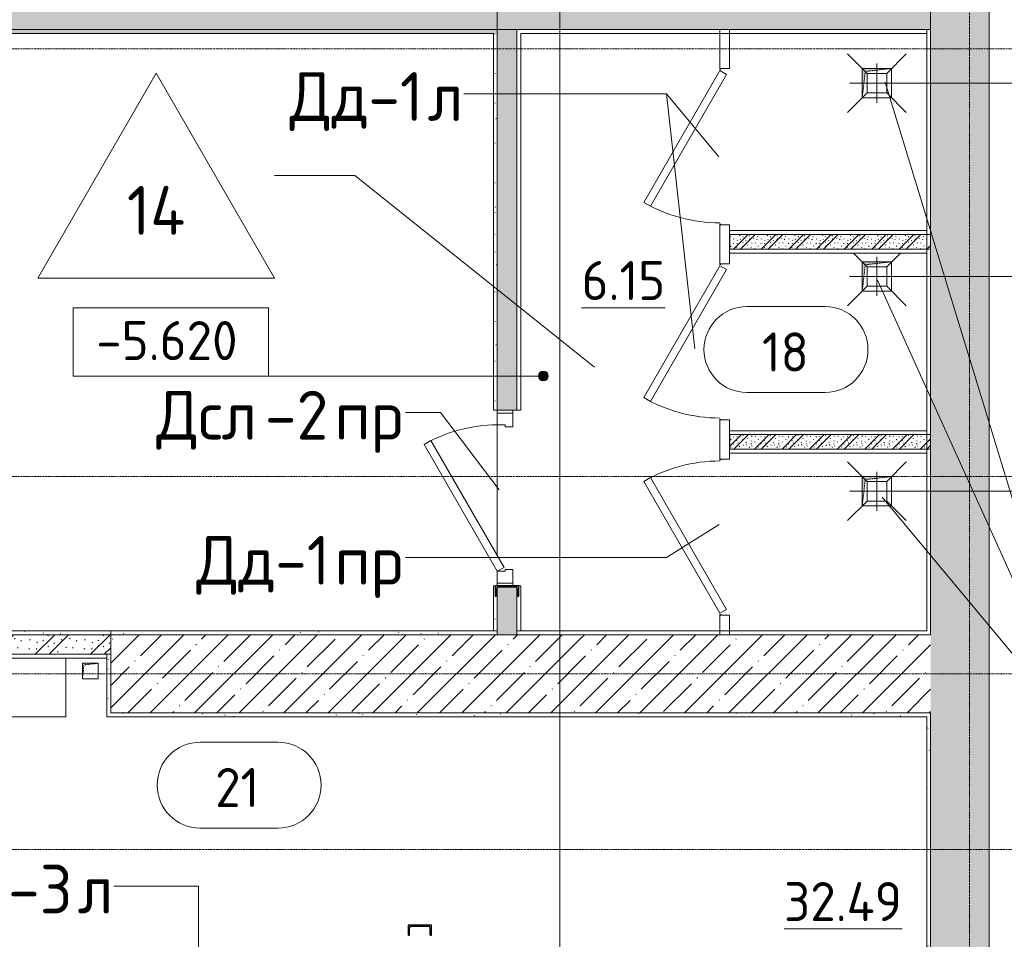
# Model space of a CAD drawing. Header units: millimetres. Extents: x 93132 to 156147, y -10965 to 65044.
# Tile 15 of 58: x 126803 to 131848, y 16140 to 20850. Entities that reach past the tile are written whole.
import ezdxf

# ---------------------------------------------------------------- set-up
doc = ezdxf.new("R2010")
doc.units = ezdxf.units.MM
doc.linetypes.add('3_ Штрих_ 1 х 1 мм', pattern=[2, 1, -1])
doc.linetypes.add('4_ Штрихпунктир_ 10 х 2 мм', pattern=[14, 10, -2, 0, -2])
for name, color, linetype, lineweight in [('A-ANNO-DIMS', 7, 'Continuous', 5), ('A-ANNO-DIMS-100', 7, 'Continuous', 5), ('A-AREA-IDEN', 7, 'Continuous', 5), ('A-DETL-GENF', 7, 'Continuous', 13), ('A-DOOR', 7, 'Continuous', 13), ('A-DOOR-FRAM', 7, 'Continuous', 13), ('A-DOOR-IDEN', 7, 'Continuous', 5), ('A-FLOR', 7, 'Continuous', 13), ('A-FLOR-IDEN', 7, 'Continuous', 5), ('A-WALL', 7, 'Continuous', 13), ('A-WALL-PATT', 7, 'Continuous', 13), ('G-ANNO-DIMS', 7, 'Continuous', 5), ('G-ANNO-TEXT', 7, 'Continuous', 5), ('I-WALL', 7, 'Continuous', 13), ('M-EQPM', 7, 'Continuous', 13), ('P-SANR-FIXT', 7, 'Continuous', 13), ('S-COLS', 7, 'Continuous', 25), ('S-GRID', 7, 'Continuous', 5)]:
    doc.layers.add(name, color=color, linetype=linetype, lineweight=lineweight)
doc.styles.add('GOST Common_2', font='GOST_Common.ttf', dxfattribs={"height": 200})
doc.styles.add('GOST Common_3', font='GOST_Common.ttf', dxfattribs={"height": 250})
doc.dimstyles.new('2_мм', dxfattribs={"dimscale": 304.8, "dimtxt": 201.142999, "dimasz": 0.492126, "dimexe": 0.328084, "dimexo": 0.492126, "dimgap": 0, "dimtad": 1, "dimdec": 0, "dimdsep": 46, "dimtxsty": 'GOST Common_2', "dimblk1": 'OBLIQUE', "dimblk2": 'OBLIQUE', "dimsah": 1, "dimcen": 0.09, "dimdle": 0.328084, "dimadec": 5, "dimazin": 2, "dimtfac": 1, "dimtdec": 4, "dimtix": 1, "dimtmove": 0, "dimatfit": 3, "dimfxl": 1, "dimtvp": 1, "dimtolj": 1, "dimtzin": 0, "dimarcsym": 2})
doc.dimstyles.new('2_мм_1', dxfattribs={"dimscale": 304.8, "dimtxt": 201.142999, "dimasz": 0.492126, "dimexe": 0.328084, "dimexo": 0.492126, "dimgap": 0, "dimtad": 1, "dimdec": 0, "dimdsep": 46, "dimtxsty": 'GOST Common_2', "dimblk1": 'OBLIQUE', "dimblk2": 'OBLIQUE', "dimsah": 1, "dimcen": 0.09, "dimdle": 0.328084, "dimadec": 5, "dimazin": 2, "dimtfac": 1, "dimtdec": 4, "dimtix": 1, "dimtmove": 1, "dimatfit": 3, "dimfxl": 1, "dimtvp": 1, "dimtolj": 1, "dimtzin": 0, "dimarcsym": 2})
pattern_1 = [(0, (0, 0), (203.2, 50.8), [3.353, -149.047, 3.353, -149.047, -812.8]), (0, (0, 0), (203.2, 50.8), [-304.8, 3.353, -301.447, 3.353, -149.047, -355.6]), (0, (0, 0), (203.2, 50.8), [-762, 3.353, -98.247, 3.353, -250.647]), (120, (76.2, 25.4), (-145.59409, 150.576362), [3.353, -149.047, 3.353, -149.047, -812.8]), (120, (76.2, 25.4), (-145.59409, 150.576362), [-304.8, 3.353, -301.447, 3.353, -149.047, -355.6]), (120, (76.2, 25.4), (-145.59409, 150.576362), [-762, 3.353, -98.247, 3.353, -250.647]), (240, (101.6, 127), (-57.60591, -201.376362), [3.353, -149.047, 3.353, -149.047, -812.8]), (240, (101.6, 127), (-57.60591, -201.376362), [-304.8, 3.353, -301.447, 3.353, -149.047, -355.6]), (240, (101.6, 127), (-57.60591, -201.376362), [-762, 3.353, -98.247, 3.353, -250.647])]
pattern_2 = [(45, (0, 0), (-114.04925, 114.04925), []), (45, (114.05, 0), (-114.04925, 114.04925), [201.612, -40.322, 3.353, -36.97])]
pattern_3 = [(135, (150.28, 188.64), (-282.8427, 3e-14), [5, -395]), (135, (174.9, 237.36), (-282.8427, 3e-14), [5, -395]), (135, (211.96, 236.53), (-282.8427, 3e-14), [5, -395]), (135, (114.96, 223.96), (-282.8427, 3e-14), [5, -395]), (135, (77.54, 223.96), (-282.8427, 3e-14), [5, -395]), (135, (57.44, 184.52), (-282.8427, 3e-14), [5, -395]), (135, (66.21, 142.9), (-282.8427, 3e-14), [5, -395]), (135, (107.33, 161), (-282.8427, 3e-14), [5, -395]), (135, (99.08, 130.94), (-282.8427, 3e-14), [5, -395]), (135, (22.6, 136.46), (-282.8427, 3e-14), [5, -395]), (135, (21.16, 168.08), (-282.8427, 3e-14), [5, -395]), (135, (46.13, 96.12), (-282.8427, 3e-14), [5, -395]), (135, (3.54, 74.6), (-282.8427, 3e-14), [5, -395]), (135, (40.3, 47.56), (-282.8427, 3e-14), [5, -395]), (135, (39.77, 18.47), (-282.8427, 3e-14), [5, -395]), (135, (76.94, 37.28), (-282.8427, 3e-14), [5, -395]), (135, (114.18, 62.4), (-282.8427, 3e-14), [5, -395]), (135, (139.87, 90.2), (-282.8427, 3e-14), [5, -395]), (135, (141.44, 15.82), (-282.8427, 3e-14), [5, -395]), (135, (188.69, 26.73), (-282.8427, 3e-14), [5, -395]), (135, (176.14, 51.36), (-282.8427, 3e-14), [5, -395]), (135, (177.03, 0), (-282.8427, 3e-14), [5, -395]), (135, (276.61, 8.22), (-282.8427, 3e-14), [5, -395]), (135, (271.19, 31.72), (-282.8427, 3e-14), [5, -395]), (135, (268.29, 119.65), (-282.8427, 3e-14), [5, -395]), (135, (237.92, 101.95), (-282.8427, 3e-14), [5, -395]), (135, (237.92, 158.27), (-282.8427, 3e-14), [5, -395]), (135, (260.4, 204.35), (-282.8427, 3e-14), [5, -395]), (135, (275.54, 235.4), (-282.8427, 3e-14), [5, -395]), (135, (117.62, 268.96), (-282.8427, 3e-14), [5, -395]), (135, (203.62, 273.83), (-282.8427, 3e-14), [5, -395]), (135, (47.24, 279.3), (-282.8427, 3e-14), [5, -395]), (135, (23.2, 266.16), (-282.8427, 3e-14), [5, -395]), (135, (42.78, 232.52), (-282.8427, 3e-14), [5, -395]), (135, (177.76, 90.57), (-282.8427, 3e-14), [5, -395]), (135, (181.12, 121.8), (-282.8427, 3e-14), [5, -395]), (135, (206.73, 172.06), (-282.8427, 3e-14), [5, -395]), (135, (143.14, 136.62), (-282.8427, 3e-14), [5, -395]), (135, (211.51, 131.86), (-282.8427, 3e-14), [5, -395]), (135, (81.47, 95.1), (-282.8427, 3e-14), [5, -395]), (135, (235.13, 60.46), (-282.8427, 3e-14), [5, -395]), (135, (242.24, 4.89), (-282.8427, 3e-14), [5, -395]), (45, (0, 106.07), (-282.8427, 0), []), (45, (106.07, 0), (-282.8427, 0), []), (45, (176.78, 0), (-282.8427, 0), []), (45, (0, 176.78), (-282.8427, 0), [])]
pattern_4 = [(135, (75.14, 94.32), (-141.421356, 1e-14), [3.353, -196.647]), (135, (87.45, 118.68), (-141.421356, 1e-14), [3.353, -196.647]), (135, (105.98, 118.27), (-141.421356, 1e-14), [3.353, -196.647]), (135, (57.48, 111.98), (-141.421356, 1e-14), [3.353, -196.647]), (135, (38.77, 111.98), (-141.421356, 1e-14), [3.353, -196.647]), (135, (28.72, 92.26), (-141.421356, 1e-14), [3.353, -196.647]), (135, (33.11, 71.45), (-141.421356, 1e-14), [3.353, -196.647]), (135, (53.67, 80.5), (-141.421356, 1e-14), [3.353, -196.647]), (135, (49.54, 65.47), (-141.421356, 1e-14), [3.353, -196.647]), (135, (11.3, 68.23), (-141.421356, 1e-14), [3.353, -196.647]), (135, (10.58, 84.04), (-141.421356, 1e-14), [3.353, -196.647]), (135, (23.07, 48.06), (-141.421356, 1e-14), [3.353, -196.647]), (135, (1.77, 37.3), (-141.421356, 1e-14), [3.353, -196.647]), (135, (20.15, 23.78), (-141.421356, 1e-14), [3.353, -196.647]), (135, (19.88, 9.23), (-141.421356, 1e-14), [3.353, -196.647]), (135, (38.47, 18.64), (-141.421356, 1e-14), [3.353, -196.647]), (135, (57.09, 31.2), (-141.421356, 1e-14), [3.353, -196.647]), (135, (69.94, 45.09), (-141.421356, 1e-14), [3.353, -196.647]), (135, (70.72, 7.91), (-141.421356, 1e-14), [3.353, -196.647]), (135, (94.34, 13.36), (-141.421356, 1e-14), [3.353, -196.647]), (135, (88.07, 25.68), (-141.421356, 1e-14), [3.353, -196.647]), (135, (88.51, 0), (-141.421356, 1e-14), [3.353, -196.647]), (135, (138.31, 4.11), (-141.421356, 1e-14), [3.353, -196.647]), (135, (135.6, 15.86), (-141.421356, 1e-14), [3.353, -196.647]), (135, (134.14, 59.83), (-141.421356, 1e-14), [3.353, -196.647]), (135, (118.96, 50.98), (-141.421356, 1e-14), [3.353, -196.647]), (135, (118.96, 79.14), (-141.421356, 1e-14), [3.353, -196.647]), (135, (130.2, 102.18), (-141.421356, 1e-14), [3.353, -196.647]), (135, (137.77, 117.7), (-141.421356, 1e-14), [3.353, -196.647]), (135, (58.81, 134.48), (-141.421356, 1e-14), [3.353, -196.647]), (135, (101.81, 136.91), (-141.421356, 1e-14), [3.353, -196.647]), (135, (23.62, 139.65), (-141.421356, 1e-14), [3.353, -196.647]), (135, (11.6, 133.08), (-141.421356, 1e-14), [3.353, -196.647]), (135, (21.39, 116.26), (-141.421356, 1e-14), [3.353, -196.647]), (135, (88.88, 45.28), (-141.421356, 1e-14), [3.353, -196.647]), (135, (90.56, 60.9), (-141.421356, 1e-14), [3.353, -196.647]), (135, (103.36, 86.03), (-141.421356, 1e-14), [3.353, -196.647]), (135, (71.57, 68.31), (-141.421356, 1e-14), [3.353, -196.647]), (135, (105.76, 65.93), (-141.421356, 1e-14), [3.353, -196.647]), (135, (40.73, 47.55), (-141.421356, 1e-14), [3.353, -196.647]), (135, (117.56, 30.23), (-141.421356, 1e-14), [3.353, -196.647]), (135, (121.12, 2.44), (-141.421356, 1e-14), [3.353, -196.647]), (45, (0, 53.03), (-141.421356, 0), []), (45, (53.03, 0), (-141.421356, 0), []), (45, (88.39, 0), (-141.421356, 0), []), (45, (0, 88.39), (-141.421356, 0), [])]

# ---------------------------------------------------------------- blocks, each defined once
blk = doc.blocks.new('Наметкина 10_РД_АР_П_Отделка_R21_rvt-1--01_Подвал_МП_часть Г')
at = {"layer": 'A-WALL-PATT', "lineweight": 5}
h = blk.add_hatch(dxfattribs=at)
h.set_pattern_fill('FP_6', color=256, style=0, pattern_type=2)
h.set_pattern_definition(pattern_1)
h.paths.add_polyline_path([(129230, 20780), (129250, 20780), (129250, 20800), (123020, 20800), (123020, 20780), (127963.1, 20780)])
h = blk.add_hatch(dxfattribs=at)
h.set_pattern_fill('FP_6', color=256, style=0, pattern_type=2)
h.set_pattern_definition(pattern_1)
h.paths.add_polyline_path([(129230, 17720), (129250, 17720), (129250, 17943), (129247.8, 17937.7), (129247.8, 17902.5), (129246.5, 17899.3), (129243.3, 17898), (129240, 17898), (129240, 17950), (129230, 17950), (129230, 17847.1)])
h.paths.add_polyline_path([(129250, 18850), (129250, 20780), (129230, 20780), (129230, 18850)])
h = blk.add_hatch(dxfattribs=at)
h.set_pattern_fill('FP_6', color=256, style=0, pattern_type=2)
h.set_pattern_definition(pattern_1)
h.paths.add_polyline_path([(127270, 17700), (127270, 17720), (123040, 17720), (123040, 17700), (124817.3, 17700)])
h = blk.add_hatch(dxfattribs=at)
h.set_pattern_fill('FP_6', color=256, style=0, pattern_type=2)
h.set_pattern_definition(pattern_1)
h.paths.add_polyline_path([(129250, 17700), (129250, 17720), (127270, 17720), (127270, 17700), (127963.1, 17700)])
h = blk.add_hatch(dxfattribs=at)
h.set_pattern_fill('FP_6', color=256, style=0, pattern_type=2)
h.set_pattern_definition(pattern_1)
h.paths.add_polyline_path([(127250, 17580), (127250, 17600), (122900, 17600), (122900, 17580), (127040, 17580)])
h = blk.add_hatch(dxfattribs=at)
h.set_pattern_fill('FP_6', color=256, style=0, pattern_type=2)
h.set_pattern_definition(pattern_1)
h.paths.add_polyline_path([(127270, 17300), (127270, 17600), (127250, 17600), (127250, 17300)])
h = blk.add_hatch(dxfattribs=at)
h.set_pattern_fill('FP_6', color=256, style=0, pattern_type=2)
h.set_pattern_definition(pattern_1)
h.paths.add_polyline_path([(131450, 17280), (131450, 17300), (127250, 17300), (127250, 17280), (131108.9, 17280)])
h = blk.add_hatch(dxfattribs=at)
h.set_pattern_fill('FP_6', color=256, style=0, pattern_type=2)
h.set_pattern_definition(pattern_1)
h.paths.add_polyline_path([(131470, 16100), (131470, 17300), (131450, 17300), (131450, 16100)])
at = {"layer": 'A-WALL'}
for p, q in [((129250, 20800), (123020, 20800)), ((129250, 20780), (129250, 20800)), ((131450, 20800), (129350, 20800)), ((129350, 20800), (129350, 20780)), ((131470, 20800), (131450, 20800)), ((131450, 20800), (131450, 17720)), ((131450, 20780), (131450, 20800)), ((131470, 17700), (131470, 20800)), ((123040, 20780), (129230, 20780)), ((129230, 20780), (129230, 18850)), ((129250, 18850), (129250, 20780)), ((129350, 20780), (129350, 18850)), ((129370, 20780), (131450, 20780)), ((129370, 18850), (129370, 20780)), ((131450, 19770), (130440, 19770)), ((130440, 19770), (130440, 19750)), ((130440, 19750), (131450, 19750)), ((131450, 19750), (131450, 19770)), ((131450, 19675), (130440, 19675)), ((130440, 19675), (130440, 19655)), ((131450, 19655), (131450, 19675)), ((130440, 19655), (131450, 19655)), ((129230, 18850), (129250, 18850)), ((129350, 18850), (129370, 18850)), ((131450, 18745), (130440, 18745)), ((130440, 18745), (130440, 18725)), ((130440, 18725), (131450, 18725)), ((131450, 18725), (131450, 18745)), ((131450, 18650), (130440, 18650)), ((130440, 18650), (130440, 18630)), ((130440, 18630), (131450, 18630)), ((131450, 18630), (131450, 18650)), ((129240, 17950), (129230, 17950)), ((129230, 17950), (129230, 17720)), ((129250, 17720), (129250, 17943)), ((129350, 17943), (129350, 17720)), ((129370, 17950), (129360, 17950)), ((129370, 17720), (129370, 17950)), ((127270, 17720), (123040, 17720)), ((129250, 17720), (127270, 17720)), ((127270, 17720), (127270, 17700)), ((127270, 17700), (127270, 17720)), ((129230, 17720), (129250, 17720)), ((129250, 17700), (129250, 17720)), ((129350, 17720), (129370, 17720)), ((131450, 17720), (129350, 17720)), ((129350, 17720), (129350, 17700)), ((123040, 17700), (127270, 17700)), ((127270, 17700), (129250, 17700)), ((129350, 17700), (131450, 17700)), ((131450, 17700), (131470, 17700)), ((127250, 17600), (122920, 17600)), ((127040, 17580), (127250, 17580)), ((127270, 17600), (127250, 17600)), ((127250, 17600), (127250, 17300)), ((127250, 17580), (127250, 17600)), ((127270, 17300), (127270, 17600)), ((127250, 17300), (127250, 17280)), ((127250, 17280), (131450, 17280)), ((131450, 17300), (127270, 17300)), ((131470, 17300), (131450, 17300)), ((131450, 17280), (131450, 16100)), ((131470, 16100), (131470, 17300))]:
    blk.add_line(p, q, dxfattribs=at)
blk = doc.blocks.new('АР_Дверь однопольная - 900х2100h_750__служебные-6013658--01_Подвал_МП_часть Г')
at = {"layer": 'A-DOOR'}
for p, q in [((274.5, 425), (-375, 50)), ((294.5, 390.4), (274.5, 425)), ((-355, 15.4), (294.5, 390.4)), ((-375, 50), (-355, 15.4))]:
    blk.add_line(p, q, dxfattribs=at)
at = {"layer": 'A-DOOR', "lineweight": 5}
blk.add_arc((-375, 50), 750, 360, 30, dxfattribs=at)
at = {"layer": 'A-DOOR-FRAM'}
for p, q in [((-435, 50), (-450, 50)), ((-375, 50), (-435, 50)), ((-435, 50), (-435, -30)), ((-375, 10), (-375, 50)), ((-365, 10), (-375, 10)), ((-365, -30), (-365, 10)), ((375, 10), (365, 10)), ((365, 10), (365, -30)), ((435, 50), (375, 50)), ((375, 50), (375, 10)), ((435, -30), (435, 50)), ((435, 50), (450, 50)), ((-435, -30), (-450, -30)), ((-435, -30), (-365, -30)), ((365, -30), (435, -30)), ((435, -30), (450, -30))]:
    blk.add_line(p, q, dxfattribs=at)
blk = doc.blocks.new('АР_Дверь однопольная - 800х2100h_650__душевые-6019282--01_Подвал_МП_часть Г')
at = {"layer": 'A-DOOR'}
for p, q in [((-285.5, 415), (-305.5, 380.4)), ((390, 25), (-285.5, 415)), ((-305.5, 380.4), (370, -9.6)), ((370, -9.6), (390, 25))]:
    blk.add_line(p, q, dxfattribs=at)
at = {"layer": 'A-DOOR', "lineweight": 5}
blk.add_arc((390, 25), 780, 150, 180, dxfattribs=at)
at = {"layer": 'A-DOOR-FRAM'}
for p, q in [((-395, 25), (-400, 25)), ((-395, 20), (-400, 20)), ((395, 25), (400, 25)), ((395, 20), (400, 20))]:
    blk.add_line(p, q, dxfattribs=at)
blk = doc.blocks.new('АР_Дверь однопольная - 800х2100h_650__душевые-6019181--01_Подвал_МП_часть Г')
at = {"layer": 'A-DOOR'}
for p, q in [((285.5, 415), (-390, 25)), ((305.5, 380.4), (285.5, 415)), ((-370, -9.6), (305.5, 380.4)), ((-390, 25), (-370, -9.6))]:
    blk.add_line(p, q, dxfattribs=at)
at = {"layer": 'A-DOOR', "lineweight": 5}
blk.add_arc((-390, 25), 780, 360, 30, dxfattribs=at)
at = {"layer": 'A-DOOR-FRAM'}
for p, q in [((-395, 25), (-400, 25)), ((-395, 20), (-400, 20)), ((395, 25), (400, 25)), ((395, 20), (400, 20))]:
    blk.add_line(p, q, dxfattribs=at)
blk = doc.blocks.new('АР_Канал вертикальный прямоугольный - ПК-3237398--01_Подвал_МП_часть Г')
at = {"layer": 'A-DETL-GENF', "linetype": '3_ Штрих_ 1 х 1 мм'}
for p, q in [((350, 150), (-350, 150)), ((-350, 150), (-350, -150)), ((350, -150), (350, 150)), ((-350, -150), (350, -150))]:
    blk.add_line(p, q, dxfattribs=at)
at = {"layer": 'M-EQPM'}
for p, q in [((-350, -150), (-350, 150)), ((-350, 150), (350, 150)), ((350, 150), (350, -150)), ((350, -150), (-350, -150))]:
    blk.add_line(p, q, dxfattribs=at)
blk = doc.blocks.new('АР_Канал вертикальный прямоугольный - ВК-5405369--01_Подвал_МП_часть Г')
at = {"layer": 'A-DETL-GENF'}
blk.add_hatch(color=256, dxfattribs=at).paths.add_polyline_path([(-75, -75), (-60, 60), (75, 75), (-75, 75)])
at = {"layer": 'A-DETL-GENF', "linetype": '3_ Штрих_ 1 х 1 мм'}
for p, q in [((75, 75), (-75, 75)), ((-75, 75), (-75, -75)), ((75, 75), (-75, 75)), ((-75, 75), (-75, -75)), ((-75, -75), (-60, 60)), ((-75, -75), (-60, 60)), ((-60, 60), (75, 75)), ((-60, 60), (75, 75)), ((75, -75), (75, 75)), ((-75, -75), (75, -75))]:
    blk.add_line(p, q, dxfattribs=at)
at = {"layer": 'M-EQPM'}
for p, q in [((-75, -75), (-75, 75)), ((-75, 75), (75, 75)), ((75, 75), (75, -75)), ((75, -75), (-75, -75))]:
    blk.add_line(p, q, dxfattribs=at)
blk = doc.blocks.new('АР_Канал вертикальный прямоугольный - АПТ-5386077--01_Подвал_МП_часть Г')
at = {"layer": 'A-DETL-GENF'}
blk.add_hatch(color=256, dxfattribs=at).paths.add_polyline_path([(-40, -40), (-32, 32), (40, 40), (-40, 40)])
at = {"layer": 'A-DETL-GENF', "linetype": '3_ Штрих_ 1 х 1 мм'}
for p, q in [((40, 40), (-40, 40)), ((-40, 40), (-40, -40)), ((40, 40), (-40, 40)), ((-40, 40), (-40, -40)), ((-40, -40), (-32, 32)), ((-40, -40), (-32, 32)), ((-32, 32), (40, 40)), ((-32, 32), (40, 40)), ((40, -40), (40, 40)), ((-40, -40), (40, -40))]:
    blk.add_line(p, q, dxfattribs=at)
at = {"layer": 'M-EQPM'}
for p, q in [((-40, -40), (-40, 40)), ((-40, 40), (40, 40)), ((40, 40), (40, -40)), ((40, -40), (-40, -40))]:
    blk.add_line(p, q, dxfattribs=at)
blk = doc.blocks.new('АР_Трап - 100-100-V15--01_Подвал_МП_часть Г')
at = {"layer": 'P-SANR-FIXT'}
for p, q in [((-50, 50), (-150, 150)), ((50, 50), (150, 150)), ((0, -100), (0, 100)), ((-100, 0), (100, 0)), ((-50, -50), (-50, 50)), ((50, 50), (-50, 50)), ((50, -50), (50, 50)), ((-50, -50), (-150, -150)), ((-50, -50), (50, -50)), ((50, -50), (150, -150))]:
    blk.add_line(p, q, dxfattribs=at)
blk = doc.blocks.new('АР_Трап - 100-100-V17--01_Подвал_МП_часть Г')
at = {"layer": 'P-SANR-FIXT'}
for p, q in [((-50, 50), (-120, 120)), ((50, 50), (120, 120)), ((0, -100), (0, 100)), ((-100, 0), (100, 0)), ((-50, -50), (-50, 50)), ((50, 50), (-50, 50)), ((50, -50), (50, 50)), ((-50, -50), (-150, -150)), ((-50, -50), (50, -50)), ((50, -50), (150, -150))]:
    blk.add_line(p, q, dxfattribs=at)
blk = doc.blocks.new('АР_Фахверк_ _Швеллер полки параллельные_ - 12П-6013685--01_Подвал_МП_часть Г')
at = {"layer": 'S-COLS'}
blk.add_hatch(color=256, dxfattribs=at).paths.add_polyline_path([(35.4, -60), (35.4, -56.7), (34.1, -53.5), (30.9, -52.2), (-4.3, -52.2), (-9.6, -50), (-11.8, -44.7), (-11.8, 44.7), (-9.6, 50), (-4.3, 52.2), (30.9, 52.2), (34.1, 53.5), (35.4, 56.7), (35.4, 60), (-16.6, 60), (-16.6, -60)])
for p, q in [((35.4, 60), (-16.6, 60)), ((-16.6, 60), (-16.6, -60)), ((-4.3, 52.2), (30.9, 52.2)), ((35.4, 56.7), (35.4, 60)), ((-11.8, -44.7), (-11.8, 44.7)), ((-16.6, -60), (35.4, -60)), ((30.9, -52.2), (-4.3, -52.2)), ((35.4, -60), (35.4, -56.7))]:
    blk.add_line(p, q, dxfattribs=at)
for centre, radius, start, end in [((-4.3, 44.7), 7.5, 90, 180), ((30.9, 56.7), 4.5, 270, 360), ((-4.3, -44.7), 7.5, 180, 270), ((30.9, -56.7), 4.5, 360, 90)]:
    blk.add_arc(centre, radius, start, end, dxfattribs=at)
blk = doc.blocks.new('Марка помещения _Номер_ - 2 мм-68851--01_Подвал_МП_часть Г')
at = {"layer": 'A-AREA-IDEN'}
for p, q in [((-2.027, 2.21), (1.973, 2.21)), ((-2.027, -2.19), (1.973, -2.19))]:
    blk.add_line(p, q, dxfattribs=at)
for centre, start, end in [((-2.027, 0.01), 90, 270), ((1.973, 0.01), 270, 90)]:
    blk.add_arc(centre, 2.2, start, end, dxfattribs=at)
blk = doc.blocks.new('DIMBLOCK165--01_Подвал_МП_часть Г')
at = {"layer": 'A-ANNO-DIMS-100', "lineweight": 25, "transparency": 16777216}
for p, q in [((132460, 18435), (132385, 18510)), ((132460, 18435), (132535, 18360)), ((132460, 17500), (132385, 17575)), ((132460, 17500), (132535, 17425))]:
    blk.add_line(p, q, dxfattribs=at)
at = {"layer": 'A-ANNO-DIMS-100', "transparency": 16777216}
for p, q in [((131053.6, 18435), (132560, 18435)), ((132460, 18435), (131053.6, 18435)), ((132460, 17400), (132460, 18435)), ((132503.9, 17500), (132360, 17500)), ((132460, 17500), (132503.9, 17500))]:
    blk.add_line(p, q, dxfattribs=at)
at = {"layer": 'A-ANNO-DIMS-100', "color": 0, "transparency": 16777216, "insert": (132198.6, 17757.8), "char_height": 200, "width": 503.198, "attachment_point": 1, "rotation": 90, "line_spacing_factor": 1.022761, "style": 'GOST Common_2'}
blk.add_mtext('935', dxfattribs=at)
blk = doc.blocks.new('_Oblique')
at = {"color": 0, "linetype": 'ByBlock', "lineweight": -2}
blk.add_line((-0.5, -0.5), (0.5, 0.5), dxfattribs=at)
blk = doc.blocks.new('DIMBLOCK166--01_Подвал_МП_часть Г')
at = {"layer": 'A-ANNO-DIMS-100', "transparency": 16777216}
for p, q in [((132781.5, 18957.2), (132781.5, 18577.6)), ((132781.5, 18577.6), (132460, 18472.5)), ((132503.9, 18510), (132360, 18510)), ((132460, 18435), (132460, 18510)), ((132460, 18510), (132503.9, 18510)), ((131053.6, 18435), (132560, 18435)), ((132460, 18435), (131053.6, 18435))]:
    blk.add_line(p, q, dxfattribs=at)
at = {"layer": 'A-ANNO-DIMS-100', "lineweight": 25, "transparency": 16777216}
for p, q in [((132460, 18510), (132385, 18585)), ((132460, 18435), (132385, 18510)), ((132460, 18510), (132535, 18435)), ((132460, 18435), (132535, 18360))]:
    blk.add_line(p, q, dxfattribs=at)
at = {"layer": 'A-ANNO-DIMS-100', "color": 0, "transparency": 16777216, "insert": (132520.2, 18677.6), "char_height": 200, "width": 335.466, "attachment_point": 1, "rotation": 90, "line_spacing_factor": 1.022761, "style": 'GOST Common_2'}
blk.add_mtext('75', dxfattribs=at)
blk = doc.blocks.new('DIMBLOCK167--01_Подвал_МП_часть Г')
at = {"layer": 'A-ANNO-DIMS-100', "lineweight": 25, "transparency": 16777216}
for p, q in [((132460, 19535), (132385, 19610)), ((132460, 19535), (132535, 19460)), ((132460, 18510), (132385, 18585)), ((132460, 18510), (132535, 18435))]:
    blk.add_line(p, q, dxfattribs=at)
at = {"layer": 'A-ANNO-DIMS-100', "transparency": 16777216}
for p, q in [((131053.6, 19535), (132560, 19535)), ((132460, 19535), (131053.6, 19535)), ((132460, 18510), (132460, 19535)), ((132503.9, 18510), (132360, 18510)), ((132460, 18510), (132503.9, 18510))]:
    blk.add_line(p, q, dxfattribs=at)
at = {"layer": 'A-ANNO-DIMS-100', "color": 0, "transparency": 16777216, "insert": (132198.6, 18761.7), "char_height": 200, "width": 625.93, "attachment_point": 1, "rotation": 90, "line_spacing_factor": 1.022761, "style": 'GOST Common_2'}
blk.add_mtext('1025', dxfattribs=at)
blk = doc.blocks.new('DIMBLOCK168--01_Подвал_МП_часть Г')
at = {"layer": 'A-ANNO-DIMS-100', "lineweight": 25, "transparency": 16777216}
for p, q in [((132460, 20525), (132385, 20600)), ((132460, 20525), (132535, 20450)), ((132460, 19535), (132385, 19610)), ((132460, 19535), (132535, 19460))]:
    blk.add_line(p, q, dxfattribs=at)
at = {"layer": 'A-ANNO-DIMS-100', "transparency": 16777216}
for p, q in [((131053.6, 20525), (132560, 20525)), ((132460, 20525), (131053.6, 20525)), ((132460, 19535), (132460, 20525)), ((131053.6, 19535), (132560, 19535)), ((132460, 19535), (131053.6, 19535))]:
    blk.add_line(p, q, dxfattribs=at)
at = {"layer": 'A-ANNO-DIMS-100', "color": 0, "transparency": 16777216, "insert": (132198.6, 19820.3), "char_height": 200, "width": 503.198, "attachment_point": 1, "rotation": 90, "line_spacing_factor": 1.022761, "style": 'GOST Common_2'}
blk.add_mtext('990', dxfattribs=at)
blk = doc.blocks.new('DIMBLOCK169--01_Подвал_МП_часть Г')
at = {"layer": 'A-ANNO-DIMS-100', "lineweight": 25, "transparency": 16777216}
for p, q in [((132460, 20700), (132385, 20775)), ((132460, 20700), (132535, 20625)), ((132460, 20525), (132385, 20600)), ((132460, 20525), (132535, 20450))]:
    blk.add_line(p, q, dxfattribs=at)
at = {"layer": 'A-ANNO-DIMS-100', "transparency": 16777216}
for p, q in [((132503.9, 20700), (132360, 20700)), ((132460, 20525), (132460, 20700)), ((132460, 20700), (132503.9, 20700)), ((132781.5, 20501.7), (132460, 20612.5)), ((131053.6, 20525), (132560, 20525)), ((132460, 20525), (131053.6, 20525)), ((132781.5, 20019.9), (132781.5, 20501.7))]:
    blk.add_line(p, q, dxfattribs=at)
at = {"layer": 'A-ANNO-DIMS-100', "color": 0, "transparency": 16777216, "insert": (132520.2, 20019.9), "char_height": 200, "width": 458.197, "attachment_point": 1, "rotation": 90, "line_spacing_factor": 1.022761, "style": 'GOST Common_2'}
blk.add_mtext('175', dxfattribs=at)
blk = doc.blocks.new('DIMBLOCK170--01_Подвал_МП_часть Г')
at = {"layer": 'A-ANNO-DIMS-100', "lineweight": 25, "transparency": 16777216}
for p, q in [((132460, 21635), (132385, 21710)), ((132460, 21635), (132535, 21560)), ((132460, 20700), (132385, 20775)), ((132460, 20700), (132535, 20625))]:
    blk.add_line(p, q, dxfattribs=at)
at = {"layer": 'A-ANNO-DIMS-100', "transparency": 16777216}
for p, q in [((130983.5, 21635), (132560, 21635)), ((132460, 21635), (130983.5, 21635)), ((132460, 20700), (132460, 21635)), ((132503.9, 20700), (132360, 20700)), ((132460, 20700), (132503.9, 20700))]:
    blk.add_line(p, q, dxfattribs=at)
at = {"layer": 'A-ANNO-DIMS-100', "color": 0, "transparency": 16777216, "insert": (132198.6, 20957.8), "char_height": 200, "width": 503.198, "attachment_point": 1, "rotation": 90, "line_spacing_factor": 1.022761, "style": 'GOST Common_2'}
blk.add_mtext('935', dxfattribs=at)
blk = doc.blocks.new('Марка полов - Марка полов-4106608--01_Подвал_МП_часть Г')
at = {"layer": 'A-FLOR-IDEN'}
for p, q in [((0, 7), (-6.062, -3.5)), ((6.062, -3.5), (0, 7)), ((-6.062, -3.5), (6.062, -3.5))]:
    blk.add_line(p, q, dxfattribs=at)
blk = doc.blocks.new('Высотные отметки - Frame_2-749557--01_Подвал_МП_часть Г')
at = {"layer": 'G-ANNO-DIMS'}
for p, q in [((-5, 3.5), (-5, 0)), ((5, 3.5), (-5, 3.5)), ((5, 0), (5, 3.5)), ((-5, 0), (5, 0))]:
    blk.add_line(p, q, dxfattribs=at)

msp = doc.modelspace()

# ---------------------------------------------------------------- hatches: boundary and pattern name
at = {"layer": 'A-WALL-PATT', "lineweight": 5}
h = msp.add_hatch(dxfattribs=at)
h.set_pattern_fill('FP_1', color=256, style=0, pattern_type=2)
h.set_pattern_definition(pattern_2)
h.paths.add_polyline_path([(131770, 7850), (131770, 35400), (131470, 35400), (131470, 7850)])
h = msp.add_hatch(dxfattribs=at)
h.set_pattern_fill('FP_2', color=256, style=0, pattern_type=2)
h.set_pattern_definition(pattern_3)
h.paths.add_polyline_path([(129250, 20800), (129250, 20900), (123020, 20900), (123020, 20800), (127963.075878, 20800)])
h = msp.add_hatch(dxfattribs=at)
h.set_pattern_fill('FP_3', color=256, style=0, pattern_type=2)
h.set_pattern_definition(pattern_4)
h.paths.add_polyline_path([(131470, 20800), (131470, 20900), (129250, 20900), (129250, 20800), (131108.871149, 20800)])
h = msp.add_hatch(dxfattribs=at)
h.set_pattern_fill('FP_3', color=256, style=0, pattern_type=2)
h.set_pattern_definition(pattern_4)
h.paths.add_polyline_path([(129344.7, 17700), (129350, 17700), (129350, 17943.004668), (129344.7, 17945.2), (129255.3, 17945.2), (129250, 17943.003301), (129250, 17700)])
h.paths.add_polyline_path([(129350, 18850), (129350, 20800), (129250, 20800), (129250, 18850)])
h = msp.add_hatch(dxfattribs=at)
h.set_pattern_fill('FP_3', color=256, style=0, pattern_type=2)
h.set_pattern_definition(pattern_4)
h.paths.add_polyline_path([(131470, 19675), (131470, 19750), (130440, 19750), (130440, 19675), (131108.871149, 19675)])
h = msp.add_hatch(dxfattribs=at)
h.set_pattern_fill('FP_3', color=256, style=0, pattern_type=2)
h.set_pattern_definition(pattern_4)
h.paths.add_polyline_path([(131470, 18650), (131470, 18725), (130440, 18725), (130440, 18650), (131108.871149, 18650)])
h = msp.add_hatch(dxfattribs=at)
h.set_pattern_fill('FP_2', color=256, style=0, pattern_type=2)
h.set_pattern_definition(pattern_3)
h.paths.add_polyline_path([(127270, 17600), (127270, 17700), (123020, 17700), (123020, 17600), (124817.280608, 17600)])
h = msp.add_hatch(dxfattribs=at)
h.set_pattern_fill('FP_1', color=256, style=0, pattern_type=2)
h.set_pattern_definition(pattern_2)
h.paths.add_polyline_path([(127963.075878, 17300), (129670.200008, 17300), (129670.200008, 17700), (127270, 17700), (127270, 17300)])
h = msp.add_hatch(dxfattribs=at)
h.set_pattern_fill('FP_1', color=256, style=0, pattern_type=2)
h.set_pattern_definition(pattern_2)
h.paths.add_polyline_path([(129670.200008, 17300), (131470, 17300), (131470, 17700), (129670.200008, 17700)])
at = {"layer": 'G-ANNO-DIMS'}
h = msp.add_hatch(color=256, dxfattribs=at)
edge = h.paths.add_edge_path()
edge.add_arc((129486.326789, 19025.223095), 25, 0, 360)

# ---------------------------------------------------------------- linework, layer by layer
at = {"layer": 'A-DOOR-IDEN'}
for p, q in [((130116.611969, 20470.657604), (129078.795955, 20470.657604)), ((130116.611969, 20470.657604), (129078.795955, 20470.657604)), ((130384.435456, 20147.037557), (130116.611969, 20470.657604)), ((130261.683025, 19165.018103), (130116.611969, 20470.657604)), ((128959.038851, 18838.504677), (128780.489859, 18838.504677)), ((129260.213881, 18442.120404), (128959.038851, 18838.504677)), ((130386.448325, 18264.327514), (130116.611969, 18095.566652)), ((130116.611969, 18095.566652), (128780.489859, 18095.566652)), ((127720, 16411.779318), (127286.115314, 16411.779318)), ((127720, 16050), (127720, 16411.779318))]:
    msp.add_line(p, q, dxfattribs=at)
at = {"layer": 'A-FLOR'}
for p, q in [((129250, 18835), (129250, 18850)), ((129250, 18105), (129250, 18775)), ((129250, 17950), (129250, 17965))]:
    msp.add_line(p, q, dxfattribs=at)
at = {"layer": 'A-FLOR-IDEN'}
for p, q in [((128520.981586, 20051.477996), (128108.922329, 20051.477996)), ((129747.959497, 19069.926465), (128520.981586, 20051.477996))]:
    msp.add_line(p, q, dxfattribs=at)
at = {"layer": 'A-WALL'}
for p, q in [((131770, 7850), (131770, 35400)), ((131470, 24125), (131470, 17700)), ((131470, 17700), (127270, 17700)), ((127270, 17600), (127270, 17300)), ((127270, 17300), (131470, 17300)), ((131470, 17300), (131470, 11900))]:
    msp.add_line(p, q, dxfattribs=at)
at = {"layer": 'A-WALL', "lineweight": 25}
for p, q in [((130440, 19750), (130440, 19675)), ((130440, 18725), (130440, 18650))]:
    msp.add_line(p, q, dxfattribs=at)
at = {"layer": 'G-ANNO-DIMS'}
for p, q in [((128240.96976, 19025.223095), (127577.621594, 19025.223095)), ((129486.326789, 19025.223095), (128240.96976, 19025.223095))]:
    msp.add_line(p, q, dxfattribs=at)
msp.add_circle((129486.326789, 19025.223095), 25, dxfattribs=at)
at = {"layer": 'G-ANNO-TEXT'}
for p in [(131237.111733, 20530.273927), (131197.691942, 19515.884321), (131221.00937, 18404.578994)]:
    msp.add_line(p, (132270.119881, 17145.348953), dxfattribs=at)
at = {"layer": 'I-WALL'}
for p, q in [((129250, 22975), (129250, 18850)), ((123020, 20800), (131470, 20800)), ((129350, 18850), (129350, 20800)), ((130390, 20800), (130390, 20600)), ((130440, 20600), (130440, 20800)), ((130390, 20600), (130440, 20600)), ((130390, 19800), (130390, 19600)), ((130440, 19800), (130390, 19800)), ((130440, 19750), (130440, 19800)), ((131470, 19750), (130440, 19750)), ((130440, 19675), (131470, 19675)), ((130440, 19600), (130440, 19675)), ((130390, 19600), (130440, 19600)), ((129250, 18850), (129350, 18850)), ((130390, 18800), (130390, 18600)), ((130440, 18800), (130390, 18800)), ((130440, 18725), (130440, 18800)), ((131470, 18725), (130440, 18725)), ((130440, 18650), (131470, 18650)), ((130440, 18600), (130440, 18650)), ((130390, 18600), (130440, 18600)), ((129250, 17943.003301), (129250, 17700)), ((129350, 17700), (129350, 17943.003301)), ((130390, 17800), (130390, 17700)), ((130440, 17800), (130390, 17800)), ((130440, 17700), (130440, 17800)), ((127270, 17700), (123020, 17700)), ((127270, 17600), (127270, 17700)), ((122920, 17600), (127270, 17600))]:
    msp.add_line(p, q, dxfattribs=at)
at = {"layer": 'S-GRID', "linetype": '4_ Штрихпунктир_ 10 х 2 мм'}
for p, q in [((129570, -3519.290123), (129570, 64244.341835)), ((129570, -1911.296705), (129570, 63183.748364)), ((131670, -1911.296705), (131670, 63183.748364)), ((129570, -1437.892911), (129570, 61913.748364)), ((134543.645795, 20700), (104705.052177, 20700)), ((134543.645795, 18510), (104705.052177, 18510)), ((134543.645795, 17500), (104974.772979, 17500)), ((134543.645795, 16600), (104705.052177, 16600))]:
    msp.add_line(p, q, dxfattribs=at)

# ---------------------------------------------------------------- block references
at = {"lineweight": 5}
msp.add_blockref('Наметкина 10_РД_АР_П_Отделка_R21_rvt-1--01_Подвал_МП_часть Г', (0, 0), dxfattribs=at)
at = {"layer": 'A-AREA-IDEN', "xscale": 99.99999999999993, "yscale": 99.99999999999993, "zscale": 99.99999999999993}
for p in [(130731.771532, 19159.620298), (127930.298655, 16929.084721)]:
    msp.add_blockref('Марка помещения _Номер_ - 2 мм-68851--01_Подвал_МП_часть Г', p, dxfattribs=at)
at = {"layer": 'A-DOOR'}
for name, p, rotation in [('АР_Дверь однопольная - 800х2100h_650__душевые-6019282--01_Подвал_МП_часть Г', (130415, 20200), 90), ('АР_Дверь однопольная - 800х2100h_650__душевые-6019282--01_Подвал_МП_часть Г', (130415, 19200), 90), ('АР_Дверь однопольная - 900х2100h_750__служебные-6013658--01_Подвал_МП_часть Г', (129300, 18400), 89.99999999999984), ('АР_Дверь однопольная - 800х2100h_650__душевые-6019181--01_Подвал_МП_часть Г', (130415, 18200), 90)]:
    msp.add_blockref(name, p, dxfattribs=dict(at, rotation=rotation))
at = {"layer": 'A-FLOR-IDEN', "xscale": 99.99999999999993, "yscale": 99.99999999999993, "zscale": 99.99999999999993}
msp.add_blockref('Марка полов - Марка полов-4106608--01_Подвал_МП_часть Г', (127502.704546, 19876.477996), dxfattribs=at)
at = {"layer": 'G-ANNO-DIMS', "xscale": 99.99999999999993, "yscale": 99.99999999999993, "zscale": 99.99999999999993}
msp.add_blockref('Высотные отметки - Frame_2-749557--01_Подвал_МП_часть Г', (127577.621594, 19025.223095), dxfattribs=at)
at = {"layer": 'M-EQPM'}
for name, p in [('АР_Канал вертикальный прямоугольный - ВК-5405369--01_Подвал_МП_часть Г', (131195, 20525)), ('АР_Канал вертикальный прямоугольный - ВК-5405369--01_Подвал_МП_часть Г', (131195, 19535)), ('АР_Канал вертикальный прямоугольный - ВК-5405369--01_Подвал_МП_часть Г', (131195, 18435)), ('АР_Канал вертикальный прямоугольный - ПК-3237398--01_Подвал_МП_часть Г', (126690, 17430)), ('АР_Канал вертикальный прямоугольный - АПТ-5386077--01_Подвал_МП_часть Г', (127165, 17514))]:
    msp.add_blockref(name, p, dxfattribs=at)
at = {"layer": 'P-SANR-FIXT'}
for name, p in [('АР_Трап - 100-100-V15--01_Подвал_МП_часть Г', (131195, 20525)), ('АР_Трап - 100-100-V17--01_Подвал_МП_часть Г', (131195, 19535)), ('АР_Трап - 100-100-V15--01_Подвал_МП_часть Г', (131195, 18435))]:
    msp.add_blockref(name, p, dxfattribs=at)
at = {"layer": 'S-COLS', "rotation": 270.0000000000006}
for p in [(129300, 17933.4), (128852.996307, 16196.387609)]:
    msp.add_blockref('АР_Фахверк_ _Швеллер полки параллельные_ - 12П-6013685--01_Подвал_МП_часть Г', p, dxfattribs=at)

# ---------------------------------------------------------------- texts
at = {"layer": 'A-AREA-IDEN', "char_height": 200, "attachment_point": 1, "style": 'GOST Common_2'}
for s, insert, width in [('\\L6.15', (129681.901694, 19614.207718), 545.1475), ('18', (130606.257335, 19248.36348), 296.624375), ('21', (127804.784459, 17017.827903), 296.624375), ('\\L32.49', (130719.199909, 16433.704096), 793.670625)]:
    msp.add_mtext(s, dxfattribs=dict(at, insert=insert, width=width))
at = {"layer": 'A-DOOR-IDEN', "char_height": 250, "attachment_point": 1, "style": 'GOST Common_3'}
for s, insert, width in [('Дд', (128185.795955, 20581.584687), 489.029375), ('Дд', (128185.795955, 20581.584687), 489.029375), ('-1', (128589.285538, 20581.584687), 368.77625), ('-1', (128589.285538, 20581.584687), 368.77625), ('\\fGOST Common|b0|i0|c204|p34|;л', (128893.556372, 20581.584687), 216.455625), ('\\fGOST Common|b0|i0|c204|p34|;л', (128893.556372, 20581.584687), 216.455625), ('Дсл', (127503.489859, 18949.43176), 673.4175), ('-2', (128059.114859, 18949.43176), 432.91125), ('пр', (128416.302359, 18949.43176), 432.91125), ('Дд', (127708.489859, 18206.493735), 489.029375), ('-1', (128111.979442, 18206.493735), 368.77625), ('пр', (128416.250276, 18206.493735), 432.91125), ('-3', (126743.740314, 16522.706402), 432.91125), ('\\fGOST Common|b0|i0|c204|p34|;л', (127100.927814, 16522.706402), 216.455625)]:
    msp.add_mtext(s, dxfattribs=dict(at, insert=insert, width=width))
at = {"layer": 'A-FLOR-IDEN', "insert": (127352.828263, 19998.539668), "char_height": 250, "width": 392.826875, "attachment_point": 1, "style": 'GOST Common_3'}
msp.add_mtext('14', dxfattribs=at)
at = {"layer": 'G-ANNO-DIMS', "insert": (127195.465068, 19306.588755), "char_height": 200, "width": 917.17566319, "attachment_point": 1, "line_spacing_factor": 1.022761, "style": 'GOST Common_2'}
msp.add_mtext('-5.620', dxfattribs=at)

# ---------------------------------------------------------------- dimensions: what is measured, and where the dimension line sits
at = {"layer": 'A-ANNO-DIMS'}
for base, p1, p2, override, picture, middle in [((132459.978365, 21635), (132353.912348, 20700), (130833.456093, 21635), {"dimpost": '<>', "dimfxl": 1784.940398}, 'DIMBLOCK170--01_Подвал_МП_часть Г', (132359.978365, 21167.5)), ((132459.978365, 20525), (130903.602541, 19535), (130903.602541, 20525), {"dimpost": '<>', "dimfxl": 990}, 'DIMBLOCK168--01_Подвал_МП_часть Г', (132359.978365, 20030)), ((132459.978365, 19535), (132353.912348, 18510), (130903.602541, 19535), {"dimpost": '<>', "dimfxl": 1775.957076}, 'DIMBLOCK167--01_Подвал_МП_часть Г', (132359.978365, 19022.5)), ((132459.978365, 18435), (132353.912348, 17500), (130903.602541, 18435), {"dimpost": '<>', "dimfxl": 1725.579189}, 'DIMBLOCK165--01_Подвал_МП_часть Г', (132359.978365, 17967.5))]:
    dim = msp.add_linear_dim(base=base, p1=p1, p2=p2, angle=90, dimstyle='2_мм', override=override, dxfattribs=at)
    dim.commit()
    dim.dimension.update_dxf_attribs({"geometry": picture, "text_midpoint": middle})
for base, p1, p2, override, picture, middle in [((132459.978365, 20700), (130903.602541, 20525), (132353.912348, 20700), {"dimpost": '<>', "dimfxl": 1460.829742}, 'DIMBLOCK169--01_Подвал_МП_часть Г', (132653.507698, 20248.958432)), ((132459.978365, 18510), (130903.602541, 18435), (132353.912348, 18510), {"dimpost": '<>', "dimfxl": 1452.247753}, 'DIMBLOCK166--01_Подвал_МП_часть Г', (132653.507698, 18845.373321))]:
    dim = msp.add_linear_dim(base=base, p1=p1, p2=p2, angle=90, dimstyle='2_мм_1', override=override, dxfattribs=at)
    dim.commit()
    dim.dimension.update_dxf_attribs({"geometry": picture, "text_midpoint": middle, "dimtype": 160, "text_rotation": 90})

doc.saveas('drawing.dxf')
